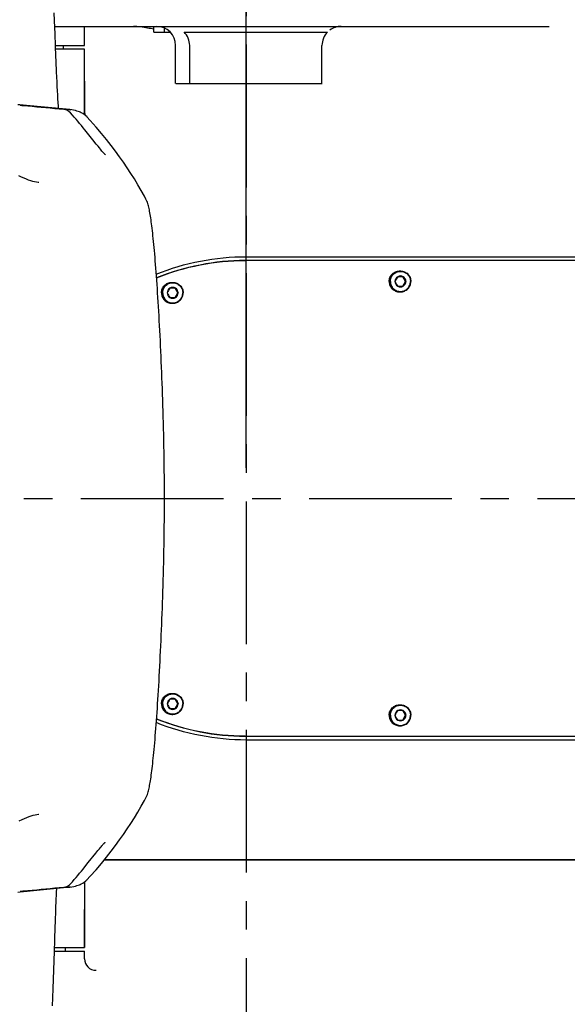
# Model space of a CAD drawing. Header units: millimetres. Extents: x 7426 to 8300, y 124 to 421.
# Tile 44 of 135: x 8008 to 8015, y 170 to 183. Entities that reach past the tile are written whole.
import ezdxf

# ---------------------------------------------------------------- set-up
doc = ezdxf.new("R2010")
doc.units = ezdxf.units.MM
doc.linetypes.add('CENTER', pattern=[0.6, 0.375, -0.075, 0.075, -0.075])
doc.layers.add('DIM', color=7, linetype='Continuous')
doc.layers.add('外形图', color=7, linetype='Continuous')
doc.styles.add('微软雅黑', font='msyh.ttc')
doc.dimstyles.new('尺寸标注_1_20比例', dxfattribs={"dimtxt": 2.1, "dimasz": 1.7, "dimexe": 0.5, "dimexo": 0.4, "dimgap": 0.5, "dimtad": 1, "dimdec": 1, "dimlfac": 20, "dimdsep": 46, "dimtxsty": '微软雅黑', "dimcen": 0.09, "dimadec": 0, "dimazin": 0, "dimtp": 0.01, "dimtm": 0.01, "dimtfac": 1, "dimtdec": 1, "dimtofl": 0, "dimtmove": 0, "dimatfit": 3, "dimfxl": 1, "dimtolj": 1, "dimarcsym": 0})

# ---------------------------------------------------------------- blocks, each defined once
blk = doc.blocks.new('*D1518')
at = {"layer": 'Defpoints', "color": 0}
for p in [(8004.503, 189.501), (8004.503, 178.389), (8011.003, 176.639)]:
    blk.add_point(p, dxfattribs=at)
at = {"layer": 'DIM', "color": 0, "linetype": 'ByBlock', "lineweight": -2, "ltscale": 20}
for p, q in [((8004.503, 178.789), (8004.503, 190.001)), ((8011.003, 177.039), (8011.003, 190.001)), ((8009.303, 189.501), (8006.203, 189.501))]:
    blk.add_line(p, q, dxfattribs=at)
at = {"layer": 'DIM', "color": 0}
for points in [[(8006.203, 189.784), (8006.203, 189.218), (8004.503, 189.501)], [(8009.303, 189.218), (8009.303, 189.784), (8011.003, 189.501)]]:
    blk.add_solid(points, dxfattribs=at)
at = {"layer": 'DIM', "color": 0, "insert": (8007.753, 191.092), "char_height": 2.1, "attachment_point": 5, "style": '微软雅黑'}
blk.add_mtext('\\A1;130', dxfattribs=at)
blk = doc.blocks.new('*D1519')
at = {"layer": 'Defpoints', "color": 0}
for p in [(8008.753, 184.389), (8008.753, 168.889), (8028.51, 168.889)]:
    blk.add_point(p, dxfattribs=at)
at = {"layer": 'DIM', "color": 0, "linetype": 'ByBlock', "lineweight": -2, "ltscale": 20}
for p, q in [((8009.153, 184.389), (8029.01, 184.389)), ((8028.51, 182.689), (8028.51, 170.589)), ((8009.153, 168.889), (8029.01, 168.889))]:
    blk.add_line(p, q, dxfattribs=at)
at = {"layer": 'DIM', "color": 0}
for points in [[(8028.794, 182.689), (8028.227, 182.689), (8028.51, 184.389)], [(8028.227, 170.589), (8028.794, 170.589), (8028.51, 168.889)]]:
    blk.add_solid(points, dxfattribs=at)
at = {"layer": 'DIM', "color": 0, "insert": (8026.92, 176.639), "char_height": 2.1, "attachment_point": 5, "rotation": 90, "style": '微软雅黑'}
blk.add_mtext('\\A1;310', dxfattribs=at)

msp = doc.modelspace()

# ---------------------------------------------------------------- linework, layer by layer
at = {"layer": '外形图', "linetype": 'CENTER', "ltscale": 5}
for p, q in [((8011.0034, 188.5995), (8011.0034, 163.6796)), ((7969.8307, 176.6391), (8024.6478, 176.6391))]:
    msp.add_line(p, q, dxfattribs=at)
at = {"layer": '外形图', "linetype": 'Continuous'}
for p, q in [((8008.4871, 182.8391), (8014.9827, 182.8391)), ((8008.8784, 182.5891), (8008.8784, 182.8391)), ((8009.787, 182.7641), (8009.787, 182.8391)), ((8009.9272, 182.7641), (8009.9272, 182.8173)), ((8009.787, 182.7641), (8009.9272, 182.7641)), ((8009.9272, 182.7641), (8010.0033, 182.7641)), ((8009.9928, 182.7616), (8009.9823, 182.7636)), ((8010.0083, 182.7587), (8009.9928, 182.7616)), ((8010.1863, 182.7641), (8012.07, 182.7641)), ((8008.4969, 182.5891), (8008.8783, 182.5891)), ((8008.5024, 182.4526), (8008.4973, 182.5793)), ((8008.8783, 182.5391), (8008.4989, 182.5391)), ((8008.6034, 182.5391), (8008.6034, 182.5891)), ((8008.879, 182.2889), (8008.8783, 182.5391)), ((8010.0753, 182.0891), (8010.0753, 182.5891)), ((8010.2598, 182.0891), (8010.2598, 182.5891)), ((8011.9981, 182.0891), (8011.9981, 182.5891)), ((8008.5055, 182.3785), (8008.5023, 182.4525)), ((8008.5114, 182.2402), (8008.5055, 182.3785)), ((8008.8796, 181.9565), (8008.879, 182.2889)), ((8010.0754, 182.0891), (8011.9996, 182.0891)), ((8008.8798, 181.6777), (8008.8796, 181.9565)), ((8008.0293, 181.8077), (8008.0006, 181.8105)), ((8008.1153, 181.7995), (8008.0293, 181.8077)), ((8008.038, 181.7996), (8008.0353, 181.7999)), ((8008.0414, 181.7992), (8008.038, 181.7996)), ((8008.0476, 181.7986), (8008.0414, 181.7992)), ((8008.0577, 181.7975), (8008.0476, 181.7986)), ((8008.0711, 181.7963), (8008.0577, 181.7975)), ((8008.0916, 181.7944), (8008.071, 181.7963)), ((8008.1308, 181.7907), (8008.0916, 181.7944)), ((8008.6828, 181.7454), (8008.1153, 181.7995)), ((8008.1324, 181.7968), (8008.1466, 181.7954)), ((8008.5366, 181.7593), (8008.5346, 181.7907)), ((8008.7107, 181.742), (8008.6827, 181.7454)), ((8008.8796, 181.6785), (8008.8796, 181.6947)), ((8008.8798, 181.6947), (8008.8798, 181.6778)), ((8008.9103, 181.6502), (8008.8966, 181.6643)), ((8008.9103, 181.6502), (8008.9087, 181.6521)), ((8009.0561, 181.2637), (8009.0322, 181.2934)), ((8009.0727, 181.2432), (8009.0561, 181.2637)), ((8009.0881, 181.2244), (8009.0727, 181.2432)), ((8009.0976, 181.2129), (8009.0881, 181.2244)), ((8009.1065, 181.2023), (8009.0976, 181.2129)), ((8009.1147, 181.1927), (8009.1065, 181.2023)), ((8008.2777, 180.788), (8008.2783, 180.788)), ((8009.6849, 180.571), (8009.6848, 180.5712)), ((8011.0034, 179.8141), (8015.7532, 179.8141)), ((8015.7371, 179.7641), (8010.9987, 179.7641)), ((8013.065, 179.5512), (8012.9934, 179.5512)), ((8013.0187, 179.6266), (8013.0288, 179.6266)), ((8013.0962, 179.4891), (8013.0604, 179.5512)), ((8010.026, 179.4766), (8010.0362, 179.4766)), ((8012.9934, 179.427), (8013.065, 179.427)), ((8013.0604, 179.427), (8013.0962, 179.4891)), ((8013.1008, 179.4891), (8013.0962, 179.4891)), ((8010.0723, 179.4012), (8010.0007, 179.4012)), ((8010.0007, 179.277), (8010.0723, 179.277)), ((8010.1035, 179.3391), (8010.0678, 179.4012)), ((8010.0678, 179.277), (8010.1035, 179.3391)), ((8010.1081, 179.3391), (8010.1035, 179.3391)), ((8013.0187, 179.3516), (8013.0288, 179.3516)), ((8010.026, 179.2016), (8010.0362, 179.2016)), ((8010.0723, 174.0012), (8010.0007, 174.0012)), ((8010.026, 174.0766), (8010.0362, 174.0766)), ((8010.1035, 173.9391), (8010.0678, 174.0012)), ((8010.0007, 173.877), (8010.0723, 173.877)), ((8010.0678, 173.877), (8010.1035, 173.9391)), ((8010.1081, 173.9391), (8010.1035, 173.9391)), ((8013.065, 173.8512), (8012.9934, 173.8512)), ((8013.0187, 173.9266), (8013.0288, 173.9266)), ((8013.0962, 173.7891), (8013.0604, 173.8512)), ((8010.026, 173.8016), (8010.0362, 173.8016)), ((8012.9934, 173.727), (8013.065, 173.727)), ((8013.0604, 173.727), (8013.0962, 173.7891)), ((8013.1008, 173.7891), (8013.0962, 173.7891)), ((8013.0187, 173.6516), (8013.0288, 173.6516)), ((8010.9987, 173.5141), (8015.7371, 173.5141)), ((8015.7532, 173.4641), (8011.0034, 173.4641)), ((8009.6848, 172.707), (8009.6849, 172.7072)), ((8008.2778, 172.4902), (8008.2775, 172.4902)), ((8009.0542, 172.0122), (8009.0728, 172.0351)), ((8009.0728, 172.0351), (8009.0844, 172.0493)), ((8009.0844, 172.0493), (8009.0952, 172.0624)), ((8008.9275, 171.8539), (8009.0274, 171.9787)), ((8009.0274, 171.9787), (8009.0542, 172.0122)), ((8008.8829, 171.7984), (8008.9275, 171.8539)), ((8016.7537, 171.8891), (8009.1353, 171.8891)), ((8009.1353, 171.8891), (8017.6077, 171.8891)), ((8008.032, 171.4707), (8008.5562, 171.5208)), ((8008.5107, 171.4629), (8008.5135, 171.5167)), ((8008.5562, 171.5208), (8008.6465, 171.5294)), ((8008.6465, 171.5294), (8008.6828, 171.5328)), ((8008.6826, 171.5328), (8008.7108, 171.5362)), ((8008.6827, 171.5328), (8008.6828, 171.5328)), ((8008.8796, 171.5301), (8008.8796, 171.6014)), ((8008.8796, 171.3495), (8008.8798, 171.6004)), ((8008.8798, 171.5524), (8008.8798, 171.6004)), ((8008.8798, 171.5301), (8008.8798, 171.5524)), ((8008.0006, 171.4677), (8008.032, 171.4707)), ((8008.0312, 171.4778), (8008.033, 171.478)), ((8008.033, 171.478), (8008.0346, 171.4782)), ((8008.0346, 171.4782), (8008.0367, 171.4785)), ((8008.0367, 171.4785), (8008.0406, 171.4789)), ((8008.0406, 171.4789), (8008.0473, 171.4796)), ((8008.0473, 171.4796), (8008.0578, 171.4806)), ((8008.0578, 171.4806), (8008.0711, 171.4819)), ((8008.071, 171.4819), (8008.0916, 171.4838)), ((8008.0916, 171.4838), (8008.1308, 171.4875)), ((8008.1466, 171.4828), (8008.133, 171.4815)), ((8008.8794, 171.2056), (8008.8795, 171.2781)), ((8008.8795, 171.2781), (8008.8796, 171.3495)), ((8008.481, 170.6876), (8008.4859, 170.8358)), ((8008.4827, 170.7391), (8008.8783, 170.7391)), ((8008.6284, 170.6891), (8008.6284, 170.7391)), ((8008.4651, 170.1995), (8008.481, 170.6876)), ((8008.481, 170.6891), (8008.8783, 170.6891)), ((8008.8784, 170.5891), (8008.8784, 170.6891)), ((8008.4611, 170.0796), (8008.4651, 170.1995)), ((8008.4573, 169.9748), (8008.4611, 170.0796))]:
    msp.add_line(p, q, dxfattribs=at)
for points in [[(8008.4973, 182.5793), (8008.4907, 182.747), (8008.4878, 182.8207), (8008.4802, 183.0156)], [(8008.5346, 181.7907), (8008.5317, 181.8375), (8008.5288, 181.8869), (8008.5259, 181.9389), (8008.523, 181.9937), (8008.5201, 182.0511), (8008.5172, 182.1113), (8008.5143, 182.1744), (8008.5114, 182.2402)], [(8008.0353, 181.7999), (8008.0332, 181.8002), (8008.0324, 181.8003), (8008.0318, 181.8003), (8008.0314, 181.8004), (8008.0312, 181.8004)], [(8008.8096, 181.7151), (8008.796, 181.7204), (8008.7779, 181.7267), (8008.7572, 181.7327), (8008.7348, 181.7379), (8008.7107, 181.742)], [(8008.8535, 181.695), (8008.8348, 181.7043), (8008.8207, 181.7104), (8008.8096, 181.7151)], [(8008.8966, 181.6643), (8008.8745, 181.682), (8008.8535, 181.695)], [(8009.6849, 180.571), (8009.6658, 180.6071), (8009.6233, 180.6841), (8009.579, 180.76), (8009.5333, 180.8348), (8009.4862, 180.9086), (8009.4377, 180.9818), (8009.3883, 181.0537), (8009.3376, 181.1251), (8009.2837, 181.1986), (8009.2259, 181.275), (8009.1644, 181.3533), (8009.0988, 181.434), (8009.0285, 181.5172), (8008.9535, 181.6025), (8008.9087, 181.6521)], [(8009.0322, 181.2934), (8008.9864, 181.3508), (8008.8829, 181.4798)], [(8009.1223, 181.184), (8009.1186, 181.1882), (8009.1147, 181.1927)], [(8009.1516, 181.1539), (8009.1516, 181.1539), (8009.1513, 181.1541), (8009.1505, 181.1547), (8009.1495, 181.1556), (8009.1482, 181.1567), (8009.1466, 181.1582), (8009.1447, 181.1599), (8009.1427, 181.1619), (8009.1404, 181.1643), (8009.1379, 181.1669), (8009.1351, 181.1697), (8009.1322, 181.1729), (8009.1291, 181.1763), (8009.1258, 181.18), (8009.1223, 181.184)], [(8008.2783, 180.788), (8008.2664, 180.7886), (8008.2452, 180.7913), (8008.2221, 180.7959), (8008.1974, 180.8024), (8008.1711, 180.8106), (8008.1432, 180.8206), (8008.1137, 180.8322), (8008.0827, 180.8454), (8008.0499, 180.8604), (8008.0152, 180.8771)], [(8009.928, 176.674), (8009.9278, 176.7576), (8009.9275, 176.8406), (8009.9269, 176.9229), (8009.9261, 177.0044), (8009.9252, 177.0853), (8009.9241, 177.1656), (8009.9228, 177.2451), (8009.9214, 177.324), (8009.9199, 177.4023), (8009.9182, 177.4799), (8009.9163, 177.5569), (8009.9144, 177.6333), (8009.9123, 177.709), (8009.9102, 177.7841), (8009.9079, 177.8586), (8009.9055, 177.9326), (8009.903, 178.0059), (8009.9005, 178.0788), (8009.8978, 178.1511), (8009.8951, 178.2228), (8009.8923, 178.2941), (8009.8894, 178.3648), (8009.8864, 178.4351), (8009.8834, 178.5047), (8009.8803, 178.5738), (8009.8772, 178.6423), (8009.8739, 178.7102), (8009.8707, 178.7772), (8009.8673, 178.8435), (8009.8639, 178.9089), (8009.8605, 178.9734), (8009.8569, 179.0368), (8009.8533, 179.0992), (8009.8497, 179.1606), (8009.846, 179.2208), (8009.8423, 179.28), (8009.8385, 179.3381), (8009.8347, 179.3951), (8009.8309, 179.4508), (8009.8271, 179.5054), (8009.8232, 179.5586), (8009.8194, 179.6106), (8009.8155, 179.6613), (8009.8116, 179.7105), (8009.8078, 179.7584), (8009.8039, 179.8048), (8009.8001, 179.8498), (8009.7963, 179.8933), (8009.7925, 179.9353), (8009.7887, 179.9758), (8009.7849, 180.0148), (8009.7811, 180.0523), (8009.7774, 180.0883), (8009.7736, 180.1228), (8009.7699, 180.1558), (8009.7662, 180.1874), (8009.7626, 180.2175), (8009.7589, 180.2462), (8009.7553, 180.2736), (8009.7516, 180.2996), (8009.748, 180.3242), (8009.7444, 180.3476), (8009.7408, 180.3698), (8009.7371, 180.3907), (8009.7335, 180.4105), (8009.7298, 180.4292), (8009.726, 180.4469), (8009.7221, 180.464), (8009.7181, 180.4803), (8009.7138, 180.496), (8009.709, 180.512), (8009.7035, 180.5283), (8009.6971, 180.5449), (8009.6891, 180.5627), (8009.6848, 180.5712)], [(8009.6848, 172.707), (8009.6891, 172.7154), (8009.697, 172.7332), (8009.7034, 172.7498), (8009.709, 172.7661), (8009.7138, 172.7821), (8009.7181, 172.7978), (8009.7221, 172.8141), (8009.726, 172.8311), (8009.7298, 172.8488), (8009.7334, 172.8675), (8009.7371, 172.8873), (8009.7407, 172.9082), (8009.7443, 172.9303), (8009.748, 172.9537), (8009.7516, 172.9783), (8009.7552, 173.0043), (8009.7588, 173.0316), (8009.7625, 173.0602), (8009.7662, 173.0903), (8009.7699, 173.1219), (8009.7736, 173.1549), (8009.7773, 173.1893), (8009.781, 173.2253), (8009.7848, 173.2627), (8009.7886, 173.3017), (8009.7924, 173.3421), (8009.7962, 173.3841), (8009.8, 173.4275), (8009.8039, 173.4724), (8009.8077, 173.5188), (8009.8116, 173.5666), (8009.8154, 173.6158), (8009.8193, 173.6664), (8009.8231, 173.7183), (8009.827, 173.7716), (8009.8308, 173.826), (8009.8346, 173.8817), (8009.8384, 173.9386), (8009.8422, 173.9966), (8009.8459, 174.0558), (8009.8496, 174.116), (8009.8532, 174.1772), (8009.8568, 174.2396), (8009.8604, 174.303), (8009.8638, 174.3673), (8009.8672, 174.4327), (8009.8706, 174.4989), (8009.8738, 174.5659), (8009.8771, 174.6337), (8009.8802, 174.7021), (8009.8833, 174.7712), (8009.8863, 174.8408), (8009.8893, 174.911), (8009.8922, 174.9816), (8009.895, 175.0528), (8009.8977, 175.1246), (8009.9004, 175.1968), (8009.9029, 175.2696), (8009.9054, 175.3429), (8009.9078, 175.4167), (8009.9101, 175.4912), (8009.9123, 175.5662), (8009.9143, 175.6419), (8009.9163, 175.7182), (8009.9181, 175.7951), (8009.9198, 175.8726), (8009.9214, 175.9508), (8009.9228, 176.0297), (8009.924, 176.1091), (8009.9251, 176.1893), (8009.9261, 176.2701), (8009.9268, 176.3516), (8009.9274, 176.4338), (8009.9278, 176.5167), (8009.928, 176.6003), (8009.928, 176.674)], [(8008.9087, 171.6261), (8008.9535, 171.6757), (8009.0285, 171.761), (8009.0988, 171.8442), (8009.1644, 171.9249), (8009.2259, 172.0032), (8009.2837, 172.0796), (8009.3376, 172.1531), (8009.3882, 172.2244), (8009.4377, 172.2964), (8009.4862, 172.3696), (8009.5333, 172.4434), (8009.579, 172.5182), (8009.6233, 172.5941), (8009.6658, 172.6711), (8009.6849, 172.7072)], [(8008.0207, 172.4038), (8008.0559, 172.4206), (8008.0888, 172.4355), (8008.1196, 172.4484), (8008.149, 172.4598), (8008.1768, 172.4695), (8008.203, 172.4774), (8008.2275, 172.4835), (8008.2502, 172.4877), (8008.2708, 172.4899), (8008.278, 172.4902)], [(8009.0952, 172.0624), (8009.1053, 172.0744), (8009.11, 172.08), (8009.1145, 172.0853), (8009.1188, 172.0902), (8009.1229, 172.0949), (8009.1268, 172.0993), (8009.1304, 172.1033), (8009.1338, 172.107), (8009.1369, 172.1103), (8009.1398, 172.1134), (8009.1424, 172.116), (8009.1447, 172.1183), (8009.1467, 172.1202), (8009.1484, 172.1217)], [(8008.7108, 171.5362), (8008.7349, 171.5403), (8008.7573, 171.5455), (8008.778, 171.5515), (8008.7961, 171.5578), (8008.8096, 171.5631)], [(8008.8096, 171.5631), (8008.8208, 171.5678), (8008.8349, 171.5739), (8008.8537, 171.5832)], [(8008.8537, 171.5832), (8008.8748, 171.5964), (8008.8969, 171.6142), (8008.9086, 171.6262)], [(8008.4859, 170.836), (8008.4921, 171.0136), (8008.4942, 171.0717), (8008.4963, 171.1279), (8008.4984, 171.1819), (8008.5004, 171.2339), (8008.5025, 171.2837), (8008.5046, 171.3316), (8008.5066, 171.3773), (8008.5087, 171.4211), (8008.5107, 171.4629)], [(8008.8792, 171.0943), (8008.8793, 171.1317), (8008.8794, 171.2056)], [(8008.8783, 170.7391), (8008.8784, 170.781), (8008.8792, 171.0943)]]:
    msp.add_lwpolyline(points, dxfattribs=at)
for centre, radius, start, end in [((8009.8253, 182.5891), 0.25, 0, 90), ((8012.2496, 182.5891), 0.25, 90, 126), ((8007.7004, 177.1687), 4.6481, 84.66666, 85.047), ((8008.6488, 181.6102), 0.1373, 73.59306, 84.59207), ((8008.6488, 181.61), 0.1375, 70.69872, 73.6039), ((7986.2979, 181.6995), 22.5793, 359.94935, 0.10199), ((8004.4889, 177.9323), 5.6473, 38.91721, 41.87411), ((8010.9987, 176.6643), 3.0998, 90, 90.16109), ((8014.6587, 178.5508), 1.9427, 149.00299, 151.11796), ((8013.0294, 179.4891), 0.0718, 120.09544, 180.0255), ((8013.0292, 179.4894), 0.0714, 59.93006, 120.06994), ((8014.766, 180.4896), 1.9427, 208.88204, 210.99701), ((8013.029, 179.4891), 0.0718, 359.9745, 59.90456), ((8010.0365, 179.3394), 0.0714, 59.93006, 120.06994), ((8014.6587, 180.4274), 1.9427, 208.88204, 210.99701), ((8013.0294, 179.4891), 0.0718, 179.97449, 239.90903), ((8013.0292, 179.4888), 0.0714, 239.93454, 300.06994), ((8014.766, 178.4886), 1.9427, 149.00299, 151.11796), ((8013.029, 179.4891), 0.0718, 300.09544, 0.0255), ((8011.666, 178.4008), 1.9427, 149.00299, 151.11796), ((8010.0367, 179.3391), 0.0718, 120.09544, 180.0255), ((8010.0367, 179.3391), 0.0718, 179.97449, 239.90903), ((8011.666, 180.2774), 1.9427, 208.88204, 210.99701), ((8010.0365, 179.3388), 0.0714, 239.93454, 300.06994), ((8010.0363, 179.3391), 0.0718, 359.9745, 59.90456), ((8011.7733, 180.3396), 1.9427, 208.88204, 210.99701), ((8011.7733, 178.3386), 1.9427, 149.00299, 151.11796), ((8010.0363, 179.3391), 0.0718, 300.09544, 0.0255), ((8011.666, 173.0008), 1.9427, 149.00299, 151.11796), ((8010.0367, 173.9391), 0.0718, 120.09544, 180.0255), ((8010.0365, 173.9394), 0.0714, 59.93006, 120.06994), ((8011.7733, 174.9396), 1.9427, 208.88204, 210.99701), ((8010.0363, 173.9391), 0.0718, 359.9745, 59.90456), ((8011.666, 174.8774), 1.9427, 208.88204, 210.99701), ((8010.0367, 173.9391), 0.0718, 179.97449, 239.90903), ((8010.0365, 173.9388), 0.0714, 239.93454, 300.06994), ((8011.7733, 172.9386), 1.9427, 149.00299, 151.11796), ((8010.0363, 173.9391), 0.0718, 300.09544, 0.0255), ((8014.6587, 172.8508), 1.9427, 149.00299, 151.11796), ((8013.0294, 173.7891), 0.0718, 120.09544, 180.0255), ((8013.0292, 173.7894), 0.0714, 59.93006, 120.06994), ((8014.766, 174.7896), 1.9427, 208.88204, 210.99701), ((8013.029, 173.7891), 0.0718, 359.9745, 59.90456), ((8014.6587, 174.7274), 1.9427, 208.88204, 210.99701), ((8013.0294, 173.7891), 0.0718, 179.97449, 239.90903), ((8013.0292, 173.7888), 0.0714, 239.93454, 300.06994), ((8014.766, 172.7886), 1.9427, 149.00299, 151.11796), ((8013.029, 173.7891), 0.0718, 300.09544, 0.0255), ((8010.9987, 176.6139), 3.0998, 269.83891, 270), ((8004.4889, 175.3459), 5.6473, 318.12584, 321.08279), ((8008.6486, 171.6684), 0.1377, 275.46052, 289.32431), ((8008.8541, 171.6761), 0.074, 317.51541, 319.35006), ((8007.5235, 178.0447), 6.5914, 275.12424, 275.30579), ((8009.0284, 170.5891), 0.15, 180, 270)]:
    msp.add_arc(centre, radius, start, end, dxfattribs=at)
for points, knots in [([(8009.7867, 182.8019), (8009.7596, 182.8071), (8009.6713, 182.8234), (8009.582, 182.8391), (8009.5196, 182.8391)], [0, 0, 0, 0, 0.3063044, 1, 1, 1, 1]), ([(8008.0921, 181.8003), (8008.0932, 181.8002), (8008.0964, 181.8), (8008.0996, 181.7997), (8008.1017, 181.7995)], [0, 0, 0, 0, 0.3386233, 1, 1, 1, 1]), ([(8012.8816, 179.4891), (8012.8816, 179.507), (8012.8887, 179.5431), (8012.9192, 179.5888), (8012.9648, 179.6194), (8013.0009, 179.6266), (8013.0187, 179.6266)], [0, 0, 0, 0, 0.2502805, 0.5003982, 0.7502817, 1, 1, 1, 1]), ([(8012.8917, 179.4891), (8012.8917, 179.507), (8012.8988, 179.5431), (8012.9293, 179.5888), (8012.9749, 179.6194), (8013.011, 179.6266), (8013.0288, 179.6266)], [0, 0, 0, 0, 0.2502802, 0.5003982, 0.7502817, 1, 1, 1, 1]), ([(8012.897, 179.4891), (8012.897, 179.5063), (8012.9039, 179.5411), (8012.9333, 179.5852), (8012.9773, 179.6147), (8013.0292, 179.625), (8013.0811, 179.6147), (8013.1251, 179.5852), (8013.1545, 179.5411), (8013.1614, 179.5063), (8013.1614, 179.4891)], [0, 0, 0, 0, 0.1251401, 0.2501991, 0.3751408, 0.5, 0.6248592, 0.7498009, 0.8748599, 1, 1, 1, 1]), ([(8013.0288, 179.6266), (8013.0467, 179.6266), (8013.0828, 179.6194), (8013.1284, 179.5888), (8013.1589, 179.5431), (8013.166, 179.507), (8013.166, 179.4891)], [0, 0, 0, 0, 0.2497183, 0.4996018, 0.7497198, 1, 1, 1, 1]), ([(8009.8889, 179.3391), (8009.8889, 179.357), (8009.896, 179.3931), (8009.9265, 179.4388), (8009.9721, 179.4694), (8010.0082, 179.4766), (8010.026, 179.4766)], [0, 0, 0, 0, 0.2502805, 0.5003982, 0.7502817, 1, 1, 1, 1]), ([(8009.899, 179.3391), (8009.899, 179.357), (8009.9061, 179.3931), (8009.9366, 179.4388), (8009.9822, 179.4694), (8010.0183, 179.4766), (8010.0362, 179.4766)], [0, 0, 0, 0, 0.2502802, 0.5003982, 0.7502817, 1, 1, 1, 1]), ([(8009.9043, 179.3391), (8009.9043, 179.3563), (8009.9112, 179.3911), (8009.9406, 179.4352), (8009.9846, 179.4647), (8010.0365, 179.475), (8010.0884, 179.4647), (8010.1324, 179.4352), (8010.1618, 179.3911), (8010.1687, 179.3563), (8010.1687, 179.3391)], [0, 0, 0, 0, 0.1251401, 0.2501991, 0.3751408, 0.5, 0.6248592, 0.7498009, 0.8748599, 1, 1, 1, 1]), ([(8010.0362, 179.4766), (8010.054, 179.4766), (8010.0901, 179.4694), (8010.1357, 179.4388), (8010.1662, 179.3931), (8010.1733, 179.357), (8010.1733, 179.3391)], [0, 0, 0, 0, 0.2497183, 0.4996018, 0.7497198, 1, 1, 1, 1]), ([(8012.8816, 179.4891), (8012.8816, 179.4712), (8012.8887, 179.4351), (8012.9192, 179.3894), (8012.9648, 179.3588), (8013.0009, 179.3516), (8013.0187, 179.3516)], [0, 0, 0, 0, 0.2502805, 0.5003982, 0.7502817, 1, 1, 1, 1]), ([(8012.8917, 179.4891), (8012.8917, 179.4712), (8012.8988, 179.4351), (8012.9293, 179.3894), (8012.9749, 179.3588), (8013.011, 179.3516), (8013.0288, 179.3516)], [0, 0, 0, 0, 0.2502802, 0.5003982, 0.7502817, 1, 1, 1, 1]), ([(8012.897, 179.4891), (8012.897, 179.4719), (8012.9039, 179.437), (8012.9333, 179.393), (8012.9773, 179.3635), (8013.0292, 179.3531), (8013.0811, 179.3635), (8013.1251, 179.393), (8013.1545, 179.437), (8013.1614, 179.4719), (8013.1614, 179.4891)], [0, 0, 0, 0, 0.1251401, 0.2501991, 0.3751408, 0.5, 0.6248592, 0.7498009, 0.8748599, 1, 1, 1, 1]), ([(8013.0288, 179.3516), (8013.0467, 179.3516), (8013.0828, 179.3588), (8013.1284, 179.3894), (8013.1589, 179.4351), (8013.166, 179.4712), (8013.166, 179.4891)], [0, 0, 0, 0, 0.2497183, 0.4996018, 0.7497198, 1, 1, 1, 1]), ([(8009.8889, 179.3391), (8009.8889, 179.3212), (8009.896, 179.2851), (8009.9265, 179.2394), (8009.9721, 179.2088), (8010.0082, 179.2016), (8010.026, 179.2016)], [0, 0, 0, 0, 0.2502805, 0.5003982, 0.7502817, 1, 1, 1, 1]), ([(8009.899, 179.3391), (8009.899, 179.3212), (8009.9061, 179.2851), (8009.9366, 179.2394), (8009.9822, 179.2088), (8010.0183, 179.2016), (8010.0362, 179.2016)], [0, 0, 0, 0, 0.2502802, 0.5003982, 0.7502817, 1, 1, 1, 1]), ([(8009.9043, 179.3391), (8009.9043, 179.3219), (8009.9112, 179.287), (8009.9406, 179.243), (8009.9846, 179.2135), (8010.0365, 179.2031), (8010.0884, 179.2135), (8010.1324, 179.243), (8010.1618, 179.287), (8010.1687, 179.3219), (8010.1687, 179.3391)], [0, 0, 0, 0, 0.1251401, 0.2501991, 0.3751408, 0.5, 0.6248592, 0.7498009, 0.8748599, 1, 1, 1, 1]), ([(8010.0362, 179.2016), (8010.054, 179.2016), (8010.0901, 179.2088), (8010.1357, 179.2394), (8010.1662, 179.2851), (8010.1733, 179.3212), (8010.1733, 179.3391)], [0, 0, 0, 0, 0.2497183, 0.4996018, 0.7497198, 1, 1, 1, 1]), ([(8009.8889, 173.9391), (8009.8889, 173.957), (8009.896, 173.9931), (8009.9265, 174.0388), (8009.9721, 174.0694), (8010.0082, 174.0766), (8010.026, 174.0766)], [0, 0, 0, 0, 0.2502805, 0.5003982, 0.7502817, 1, 1, 1, 1]), ([(8009.899, 173.9391), (8009.899, 173.957), (8009.9061, 173.9931), (8009.9366, 174.0388), (8009.9822, 174.0694), (8010.0183, 174.0766), (8010.0362, 174.0766)], [0, 0, 0, 0, 0.2502802, 0.5003982, 0.7502817, 1, 1, 1, 1]), ([(8009.9043, 173.9391), (8009.9043, 173.9563), (8009.9112, 173.9912), (8009.9406, 174.0352), (8009.9846, 174.0647), (8010.0365, 174.075), (8010.0884, 174.0647), (8010.1324, 174.0352), (8010.1618, 173.9912), (8010.1687, 173.9563), (8010.1687, 173.9391)], [0, 0, 0, 0, 0.1251401, 0.2501991, 0.3751408, 0.5, 0.6248592, 0.7498009, 0.8748599, 1, 1, 1, 1]), ([(8010.0362, 174.0766), (8010.054, 174.0766), (8010.0901, 174.0694), (8010.1357, 174.0388), (8010.1662, 173.9931), (8010.1733, 173.957), (8010.1733, 173.9391)], [0, 0, 0, 0, 0.2497183, 0.4996018, 0.7497198, 1, 1, 1, 1]), ([(8009.8889, 173.9391), (8009.8889, 173.9212), (8009.896, 173.8851), (8009.9265, 173.8394), (8009.9721, 173.8088), (8010.0082, 173.8016), (8010.026, 173.8016)], [0, 0, 0, 0, 0.2502805, 0.5003982, 0.7502817, 1, 1, 1, 1]), ([(8009.899, 173.9391), (8009.899, 173.9212), (8009.9061, 173.8851), (8009.9366, 173.8394), (8009.9822, 173.8088), (8010.0183, 173.8016), (8010.0362, 173.8016)], [0, 0, 0, 0, 0.2502802, 0.5003982, 0.7502817, 1, 1, 1, 1]), ([(8009.9043, 173.9391), (8009.9043, 173.9219), (8009.9112, 173.887), (8009.9406, 173.843), (8009.9846, 173.8135), (8010.0365, 173.8031), (8010.0884, 173.8135), (8010.1324, 173.843), (8010.1618, 173.887), (8010.1687, 173.9219), (8010.1687, 173.9391)], [0, 0, 0, 0, 0.1251401, 0.2501991, 0.3751408, 0.5, 0.6248592, 0.7498009, 0.8748599, 1, 1, 1, 1]), ([(8010.0362, 173.8016), (8010.054, 173.8016), (8010.0901, 173.8088), (8010.1357, 173.8394), (8010.1662, 173.8851), (8010.1733, 173.9212), (8010.1733, 173.9391)], [0, 0, 0, 0, 0.2497183, 0.4996018, 0.7497198, 1, 1, 1, 1]), ([(8012.8816, 173.7891), (8012.8816, 173.807), (8012.8887, 173.8431), (8012.9192, 173.8888), (8012.9648, 173.9194), (8013.0009, 173.9266), (8013.0187, 173.9266)], [0, 0, 0, 0, 0.2502805, 0.5003982, 0.7502817, 1, 1, 1, 1]), ([(8012.8917, 173.7891), (8012.8917, 173.807), (8012.8988, 173.8431), (8012.9293, 173.8888), (8012.9749, 173.9194), (8013.011, 173.9266), (8013.0288, 173.9266)], [0, 0, 0, 0, 0.2502802, 0.5003982, 0.7502817, 1, 1, 1, 1]), ([(8012.897, 173.7891), (8012.897, 173.8063), (8012.9039, 173.8412), (8012.9333, 173.8852), (8012.9773, 173.9147), (8013.0292, 173.925), (8013.0811, 173.9147), (8013.1251, 173.8852), (8013.1545, 173.8412), (8013.1614, 173.8063), (8013.1614, 173.7891)], [0, 0, 0, 0, 0.1251401, 0.2501991, 0.3751408, 0.5, 0.6248592, 0.7498009, 0.8748599, 1, 1, 1, 1]), ([(8013.0288, 173.9266), (8013.0467, 173.9266), (8013.0828, 173.9194), (8013.1284, 173.8888), (8013.1589, 173.8431), (8013.166, 173.807), (8013.166, 173.7891)], [0, 0, 0, 0, 0.2497183, 0.4996018, 0.7497198, 1, 1, 1, 1]), ([(8012.8816, 173.7891), (8012.8816, 173.7712), (8012.8887, 173.7351), (8012.9192, 173.6894), (8012.9648, 173.6588), (8013.0009, 173.6516), (8013.0187, 173.6516)], [0, 0, 0, 0, 0.2502805, 0.5003982, 0.7502817, 1, 1, 1, 1]), ([(8012.8917, 173.7891), (8012.8917, 173.7712), (8012.8988, 173.7351), (8012.9293, 173.6894), (8012.9749, 173.6588), (8013.011, 173.6516), (8013.0288, 173.6516)], [0, 0, 0, 0, 0.2502802, 0.5003982, 0.7502817, 1, 1, 1, 1]), ([(8012.897, 173.7891), (8012.897, 173.7719), (8012.9039, 173.737), (8012.9333, 173.693), (8012.9773, 173.6635), (8013.0292, 173.6531), (8013.0811, 173.6635), (8013.1251, 173.693), (8013.1545, 173.737), (8013.1614, 173.7719), (8013.1614, 173.7891)], [0, 0, 0, 0, 0.1251401, 0.2501991, 0.3751408, 0.5, 0.6248592, 0.7498009, 0.8748599, 1, 1, 1, 1]), ([(8013.0288, 173.6516), (8013.0467, 173.6516), (8013.0828, 173.6588), (8013.1284, 173.6894), (8013.1589, 173.7351), (8013.166, 173.7712), (8013.166, 173.7891)], [0, 0, 0, 0, 0.2497183, 0.4996018, 0.7497198, 1, 1, 1, 1]), ([(8008.8777, 171.6009), (8008.8777, 171.5934), (8008.8777, 171.5785), (8008.8777, 171.5637), (8008.8777, 171.5563)], [0, 0, 0, 0, 0.5025841, 1, 1, 1, 1]), ([(8008.1122, 171.4796), (8008.1077, 171.4792), (8008.101, 171.4786), (8008.0943, 171.478), (8008.0921, 171.4779)], [0, 0, 0, 0, 0.6760516, 1, 1, 1, 1])]:
    msp.add_open_spline(points, degree=3, knots=knots, dxfattribs=at)
for points in [[(8010.2598, 182.5891), (8010.2598, 182.6524), (8010.2311, 182.7194), (8010.1863, 182.7641)], [(8012.07, 182.7641), (8012.0258, 182.7192), (8011.9981, 182.6522), (8011.9981, 182.5891)], [(8008.8772, 181.7397), (8008.8768, 182.0062), (8008.8767, 182.2726), (8008.8767, 182.539)], [(8008.6051, 181.7466), (8008.447, 181.7613), (8008.2889, 181.776), (8008.1308, 181.7907)], [(8008.6939, 181.7018), (8008.6718, 181.7265), (8008.6381, 181.7435), (8008.6051, 181.7465)], [(8009.8208, 179.5855), (8010.1934, 179.7352), (8010.6019, 179.8141), (8011.0034, 179.8141)], [(8009.8247, 179.5376), (8010.1916, 179.6858), (8010.5943, 179.7641), (8010.9899, 179.7641)], [(8010.9899, 179.7641), (8010.5941, 179.763), (8010.1915, 179.6835), (8009.8249, 179.5341)], [(8010.9899, 173.5141), (8010.5943, 173.5141), (8010.1916, 173.5924), (8009.8247, 173.7406)], [(8009.8249, 173.7441), (8010.1915, 173.5947), (8010.5941, 173.5152), (8010.9899, 173.5141)], [(8011.0034, 173.4641), (8010.6019, 173.4641), (8010.1934, 173.543), (8009.8208, 173.6926)], [(8008.1308, 171.4875), (8008.2889, 171.5022), (8008.447, 171.5169), (8008.6051, 171.5316)], [(8008.6051, 171.5316), (8008.6381, 171.5347), (8008.6718, 171.5517), (8008.6939, 171.5764)], [(8008.8777, 171.5563), (8008.8776, 171.2839), (8008.8776, 171.0115), (8008.8774, 170.7391)]]:
    msp.add_open_spline(points, degree=3, dxfattribs=at)

# ---------------------------------------------------------------- dimensions: what is measured, and where the dimension line sits
at = {"layer": 'DIM', "linetype": 'ByBlock', "ltscale": 20}
dim = msp.add_linear_dim(base=(8004.5034, 189.5012), p1=(8011.0034, 176.6391), p2=(8004.5034, 178.3891), dimstyle='尺寸标注_1_20比例', dxfattribs=at)
dim.commit()
dim.dimension.update_dxf_attribs({"geometry": '*D1518', "text_midpoint": (8007.7534, 191.0918)})
dim = msp.add_linear_dim(base=(8028.5103, 168.8891), p1=(8008.7534, 184.3891), p2=(8008.7534, 168.8891), angle=90, dimstyle='尺寸标注_1_20比例', dxfattribs=at)
dim.commit()
dim.dimension.update_dxf_attribs({"geometry": '*D1519', "text_midpoint": (8026.9196, 176.6391)})

doc.saveas('drawing.dxf')
